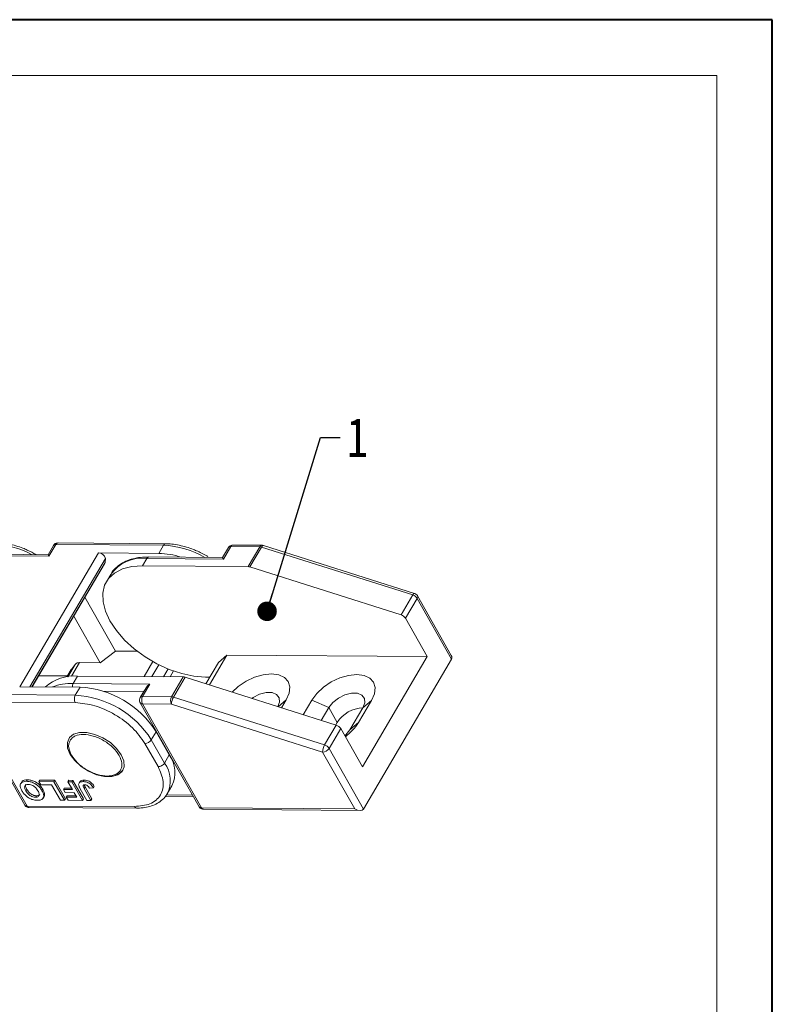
# Model space of a CAD drawing. Header units: millimetres. Extents: x 3188 to 3546, y -304 to -51.
# Tile 27 of 27: x 3488 to 3546, y -126 to -51. Entities that reach past the tile are written whole.
import ezdxf

# ---------------------------------------------------------------- set-up
doc = ezdxf.new("R2010")
doc.units = ezdxf.units.MM
doc.styles.get("Standard").update_dxf_attribs({"font": '仿宋_GB2312.ttf', "width": 0.8})
doc.dimstyles.new('副本 ISO-5', dxfattribs={"dimtxt": 3, "dimasz": 1.5, "dimexe": 1, "dimexo": 0.625, "dimgap": 0.5, "dimtad": 1, "dimtoh": 1, "dimdsep": 46, "dimtxsty": 'Standard', "dimcen": 2.5, "dimadec": 0, "dimazin": 0, "dimtfac": 1, "dimtmove": 0, "dimatfit": 3, "dimfxl": 0, "dimarcsym": 0})

msp = doc.modelspace()

# ---------------------------------------------------------------- linework, layer by layer
at = {"color": 7, "lineweight": 40}
for p, q in [((3545.7, -50.935), (3187.559, -50.935)), ((3545.7, -304.193), (3545.7, -50.935))]:
    msp.add_line(p, q, dxfattribs=at)
at = {"color": 7, "lineweight": 13}
for p, q in [((3541.437, -55.199), (3208.877, -55.199)), ((3541.437, -299.929), (3541.437, -55.199))]:
    msp.add_line(p, q, dxfattribs=at)
at = {"color": 7, "linetype": 'Continuous', "lineweight": 15}
for p, q in [((3490.625, -91.209), (3490.212, -91.911)), ((3490.279, -92.029), (3490.808, -91.128)), ((3490.808, -91.128), (3499.051, -91.191)), ((3499.216, -91.075), (3490.972, -91.012)), ((3499.051, -91.191), (3498.687, -91.81)), ((3506.59, -91.19), (3504.371, -91.173)), ((3518.285, -94.877), (3506.708, -91.208)), ((3484.768, -91.986), (3490.279, -92.029)), ((3490.212, -91.911), (3484.933, -91.871)), ((3494.077, -91.775), (3488.053, -102.024)), ((3490.279, -92.029), (3490.212, -91.911)), ((3494.077, -91.775), (3498.687, -91.81)), ((3504.024, -91.37), (3503.578, -92.128)), ((3503.645, -92.246), (3504.207, -91.289)), ((3504.207, -91.289), (3506.426, -91.306)), ((3506.426, -91.306), (3505.532, -92.826)), ((3505.675, -92.85), (3506.569, -91.33)), ((3506.569, -91.33), (3518.147, -94.999)), ((3488.826, -102.03), (3494.601, -92.203)), ((3494.574, -92.5), (3488.972, -102.031)), ((3489.004, -102.031), (3494.536, -92.618)), ((3494.601, -92.203), (3494.574, -92.5)), ((3497.435, -92.764), (3497.766, -92.201)), ((3497.766, -92.201), (3503.645, -92.246)), ((3503.578, -92.128), (3497.93, -92.085)), ((3497.936, -92.085), (3497.93, -92.085)), ((3503.578, -92.128), (3503.645, -92.246)), ((3495.01, -93.422), (3494.679, -93.985)), ((3497.435, -92.764), (3505.532, -92.826)), ((3505.675, -92.85), (3517.253, -96.519)), ((3518.147, -94.999), (3517.253, -96.519)), ((3495.389, -99.291), (3493.033, -95.175)), ((3517.597, -96.782), (3518.491, -95.261)), ((3518.491, -95.261), (3521.124, -99.905)), ((3521.099, -99.621), (3518.512, -95.061)), ((3494.21, -100.188), (3492.181, -96.627)), ((3494.212, -100.185), (3492.19, -96.61)), ((3517.597, -96.782), (3519.264, -99.72)), ((3495.389, -99.291), (3494.212, -100.185)), ((3497.041, -99.3), (3495.389, -99.291)), ((3492.014, -101.226), (3492.63, -100.179)), ((3492.63, -100.179), (3494.21, -100.188)), ((3494.21, -100.188), (3494.212, -100.185)), ((3498.242, -100.096), (3497.564, -101.25)), ((3503.257, -100.163), (3502.296, -101.799)), ((3502.572, -101.887), (3503.915, -99.603)), ((3503.915, -99.603), (3503.257, -100.163)), ((3519.264, -99.72), (3503.915, -99.603)), ((3514.299, -108.167), (3519.264, -99.72)), ((3514.373, -111.392), (3521.124, -99.905)), ((3491.985, -100.709), (3491.656, -101.269)), ((3491.657, -101.269), (3491.994, -100.696)), ((3492.281, -100.316), (3491.728, -101.258)), ((3491.994, -100.696), (3491.985, -100.709)), ((3491.994, -100.696), (3492.281, -100.316)), ((3498.152, -101.254), (3498.692, -100.336)), ((3499.415, -100.665), (3499.064, -101.261)), ((3499.559, -101.265), (3499.821, -100.82)), ((3489.501, -101.185), (3491.701, -101.193)), ((3492.14, -101.774), (3492.471, -101.211)), ((3498.018, -101.819), (3492.14, -101.774)), ((3500.567, -101.273), (3492.471, -101.211)), ((3500.567, -101.273), (3499.674, -102.793)), ((3499.817, -102.818), (3500.711, -101.297)), ((3512.288, -104.966), (3500.711, -101.297)), ((3502.269, -101.287), (3502.595, -101.29)), ((3492.664, -102.059), (3488.053, -102.024)), ((3492.664, -102.059), (3492.3, -102.679)), ((3494.4, -102.357), (3497.552, -102.381)), ((3497.717, -102.099), (3497.272, -102.858)), ((3497.455, -102.776), (3498.018, -101.819)), ((3492.295, -103.244), (3484.052, -103.181)), ((3492.3, -102.679), (3484.056, -102.615)), ((3497.269, -103.258), (3501.78, -111.213)), ((3499.674, -102.793), (3497.455, -102.776)), ((3511.395, -106.487), (3499.817, -102.818)), ((3507.843, -103.558), (3508.46, -103.031)), ((3508.103, -103.64), (3508.46, -103.031)), ((3510.42, -103.046), (3509.762, -104.166)), ((3510.42, -103.046), (3511.722, -103.622)), ((3513.999, -104.771), (3514.992, -103.081)), ((3514.335, -103.642), (3514.992, -103.081)), ((3501.962, -111.297), (3497.451, -103.342)), ((3497.451, -103.342), (3499.669, -103.359)), ((3499.669, -103.359), (3511.247, -107.028)), ((3511.145, -104.604), (3511.722, -103.622)), ((3511.722, -103.622), (3512.366, -104.759)), ((3514.335, -103.642), (3513.342, -105.331)), ((3512.251, -104.954), (3512.366, -104.759)), ((3513.342, -105.331), (3513.999, -104.771)), ((3498.122, -106.09), (3498.486, -105.47)), ((3499.5, -107.25), (3498.486, -105.47)), ((3512.288, -104.966), (3511.395, -106.487)), ((3511.739, -106.749), (3512.633, -105.228)), ((3514.299, -108.167), (3512.633, -105.228)), ((3499.135, -107.869), (3498.122, -106.09)), ((3498.643, -108.147), (3497.63, -106.37)), ((3511.247, -107.028), (3513.719, -111.387)), ((3514.373, -111.392), (3511.739, -106.749)), ((3499.5, -107.25), (3499.135, -107.869)), ((3487.194, -108.932), (3488.421, -111.085)), ((3487.376, -109.016), (3488.603, -111.169)), ((3488.18, -109.334), (3488.113, -109.447)), ((3488.559, -109.269), (3488.625, -109.157)), ((3489.512, -109.293), (3489.578, -109.18)), ((3489.512, -109.293), (3490.662, -109.299)), ((3489.647, -109.53), (3489.512, -109.293)), ((3489.578, -109.18), (3490.729, -109.187)), ((3490.729, -109.187), (3490.662, -109.299)), ((3490.662, -109.299), (3491.472, -110.72)), ((3490.729, -109.187), (3491.538, -110.607)), ((3491.729, -109.305), (3491.795, -109.193)), ((3491.729, -109.305), (3492.042, -109.307)), ((3492.071, -109.906), (3491.729, -109.305)), ((3491.795, -109.193), (3492.109, -109.195)), ((3492.109, -109.195), (3492.042, -109.307)), ((3492.042, -109.307), (3492.852, -110.728)), ((3492.109, -109.195), (3492.918, -110.615)), ((3492.666, -109.273), (3492.6, -109.385)), ((3492.975, -109.181), (3492.908, -109.294)), ((3488.519, -110), (3488.585, -109.887)), ((3490.484, -109.534), (3489.647, -109.53)), ((3489.811, -109.881), (3489.745, -109.994)), ((3491.158, -110.718), (3490.484, -109.534)), ((3491.447, -109.79), (3491.381, -109.903)), ((3491.516, -110.139), (3491.381, -109.903)), ((3491.381, -109.903), (3492.071, -109.906)), ((3491.447, -109.79), (3492.007, -109.793)), ((3493.186, -110.73), (3492.676, -109.834)), ((3492.976, -109.554), (3493.042, -109.699)), ((3492.976, -109.812), (3493.042, -109.699)), ((3492.976, -109.812), (3493.5, -110.731)), ((3493.042, -109.699), (3493.566, -110.619)), ((3493.379, -109.787), (3493.682, -109.77)), ((3493.748, -109.658), (3493.682, -109.77)), ((3499.339, -110.231), (3499.703, -109.611)), ((3489.254, -110.489), (3489.321, -110.377)), ((3489.837, -110.551), (3489.903, -110.438)), ((3489.944, -110.242), (3489.878, -110.354)), ((3491.472, -110.72), (3491.158, -110.718)), ((3491.538, -110.607), (3491.472, -110.72)), ((3492.206, -110.143), (3491.516, -110.139)), ((3491.675, -110.372), (3491.609, -110.485)), ((3491.743, -110.721), (3491.609, -110.485)), ((3491.609, -110.485), (3492.403, -110.489)), ((3491.675, -110.372), (3492.339, -110.376)), ((3492.852, -110.728), (3491.743, -110.721)), ((3492.403, -110.489), (3492.206, -110.143)), ((3492.918, -110.615), (3492.852, -110.728)), ((3493.5, -110.731), (3493.186, -110.73)), ((3493.566, -110.619), (3493.5, -110.731)), ((3499.183, -110.431), (3501.346, -110.448)), ((3501.279, -110.33), (3499.35, -110.315)), ((3496.828, -111.2), (3488.603, -111.169)), ((3488.767, -111.287), (3496.993, -111.318)), ((3513.719, -111.387), (3501.962, -111.297)), ((3502.125, -111.415), (3514.113, -111.507))]:
    msp.add_line(p, q, dxfattribs=at)
at = {"color": 7, "linetype": 'Continuous', "lineweight": 15, "flags": 128}
for points in [[(3506.708, -91.208), (3506.691, -91.207), (3506.664, -91.217), (3506.633, -91.242), (3506.601, -91.28), (3506.569, -91.33)], [(3497.93, -92.085), (3497.93, -92.085), (3497.885, -92.092), (3497.842, -92.115), (3497.802, -92.151), (3497.766, -92.201)], [(3502.269, -101.287), (3501.381, -101.216), (3500.448, -101.017), (3499.496, -100.697), (3498.555, -100.266), (3497.653, -99.736), (3496.818, -99.124), (3496.075, -98.448), (3495.447, -97.729), (3494.953, -96.988), (3494.608, -96.248), (3494.422, -95.533), (3494.401, -94.862), (3494.546, -94.257), (3494.852, -93.737), (3495.31, -93.316), (3495.906, -93.008), (3496.621, -92.822), (3497.435, -92.764)], [(3518.147, -94.999), (3518.179, -94.949), (3518.211, -94.911), (3518.241, -94.886), (3518.269, -94.876), (3518.285, -94.877)], [(3508.46, -103.031), (3508.682, -102.521), (3508.733, -102.044), (3508.61, -101.633), (3508.321, -101.316), (3507.885, -101.115), (3507.333, -101.043), (3506.702, -101.106), (3506.035, -101.298), (3505.377, -101.608), (3504.774, -102.013), (3504.311, -102.438)], [(3514.992, -103.081), (3515.214, -102.571), (3515.265, -102.094), (3515.142, -101.683), (3514.852, -101.366), (3514.417, -101.165), (3513.864, -101.093), (3513.233, -101.156), (3512.566, -101.348), (3511.909, -101.658), (3511.305, -102.063), (3510.798, -102.537), (3510.42, -103.046)], [(3505.822, -102.917), (3505.921, -102.85), (3506.417, -102.602), (3506.922, -102.471), (3507.375, -102.475), (3507.723, -102.612), (3507.923, -102.866), (3507.951, -103.206), (3507.826, -103.552)], [(3511.722, -103.622), (3512.027, -103.238), (3512.453, -102.901), (3512.948, -102.652), (3513.453, -102.521), (3513.907, -102.525), (3514.255, -102.662), (3514.454, -102.916), (3514.482, -103.256), (3514.335, -103.642)], [(3495.819, -107.229), (3496.013, -107.709), (3496.033, -108.149), (3495.877, -108.514), (3495.558, -108.773), (3495.101, -108.907), (3494.544, -108.904), (3493.932, -108.764), (3493.314, -108.499), (3492.74, -108.13), (3492.257, -107.687), (3491.904, -107.207), (3491.71, -106.727), (3491.69, -106.287), (3491.846, -105.922), (3492.165, -105.663), (3492.622, -105.529), (3493.179, -105.532), (3493.791, -105.672), (3494.409, -105.937), (3494.983, -106.306), (3495.466, -106.748), (3495.819, -107.229)], [(3513.342, -105.331), (3513.037, -105.716), (3512.954, -105.794)]]:
    msp.add_lwpolyline(points, dxfattribs=at)
at = {"color": 7, "linetype": 'Continuous', "lineweight": 15}
for centre, radius, start, end in [((3485.732, -97.834), 6.748, 61.54113, 87.82501), ((3490.787, -91.328), 0.201, 83.93215, 143.87291), ((3490.991, -91.212), 0.201, 95.25064, 155.17534), ((3499.231, -91.271), 0.196, 93.72272, 155.93022), ((3498.784, -98.009), 6.824, 59.70177, 87.75054), ((3504.39, -91.373), 0.201, 95.25064, 155.17534), ((3506.608, -91.39), 0.201, 95.28313, 155.17251), ((3494.084, -92.302), 0.527, 10.88766, 90.71836), ((3498.544, -97.859), 6.05, 72.03, 88.63907), ((3504.186, -91.489), 0.201, 83.94018, 143.86488), ((3506.415, -91.797), 0.491, 71.82285, 88.81364), ((3494.295, -92.477), 0.279, 329.72095, 355.30586), ((3497.41, -95.116), 2.937, 83.02819, 144.77687), ((3505.522, -93.317), 0.491, 71.82285, 88.81364), ((3517.965, -95.595), 0.623, 32.38728, 73.07439), ((3518.333, -95.143), 0.197, 323.25188, 24.56841), ((3517.072, -97.115), 0.623, 32.38728, 73.07439), ((3492.593, -100.599), 0.421, 85.02401, 137.86825), ((3492.214, -104.5), 3.3, 85.53779, 131.75794), ((3491.999, -105.794), 4.022, 87.99318, 111.17878), ((3492.646, -102.049), 0.577, 151.50796, 180.57904), ((3500.557, -101.764), 0.491, 71.82285, 88.81364), ((3492.284, -109.382), 7.333, 32.23876, 87.02801), ((3492.843, -102.966), 0.615, 152.16324, 206.95228), ((3491.919, -110.002), 7.333, 32.23876, 87.02801), ((3497.433, -103.141), 0.201, 215.27985, 275.18072), ((3497.434, -102.976), 0.201, 83.93959, 143.87171), ((3497.999, -103.063), 0.615, 152.16324, 206.95228), ((3500.217, -103.08), 0.615, 152.16324, 206.95228), ((3500.765, -103.367), 1.096, 149.92105, 179.59099), ((3499.664, -103.284), 0.491, 71.82285, 88.81364), ((3514.404, -106.058), 2.417, 91.64801, 147.47288), ((3510.729, -102.719), 3.861, 305.7848, 327.90297), ((3512.107, -105.562), 0.623, 32.38728, 73.07439), ((3497.605, -105.754), 0.616, 272.30214, 326.96471), ((3512.343, -107.036), 1.096, 149.92105, 179.59099), ((3511.224, -106.413), 0.615, 272.16743, 326.94809), ((3511.213, -107.082), 0.623, 32.38728, 73.07439), ((3497.54, -108.608), 2.384, 335.10788, 34.72201), ((3494.971, -107.64), 1.24, 260.62075, 321.89027), ((3497.307, -109.215), 2.27, 333.12583, 36.3634), ((3488.584, -110.969), 0.2, 215.37868, 275.32038), ((3488.781, -111.095), 0.193, 202.58773, 265.74128), ((3501.944, -111.097), 0.201, 215.25256, 275.1831), ((3502.14, -111.224), 0.192, 202.30193, 265.50141)]:
    msp.add_arc(centre, radius, start, end, dxfattribs=at)
for centre, major_axis, ratio, start_param, end_param in [((3520.637, -99.618), (-0.488, 0.287), 0.577335, 3.141552, 3.92695), ((3498.179, -102.103), (0.492, 0.279), 0.577382, 1.570796, 2.356113), ((3513.885, -111.105), (-0.488, 0.287), 0.577335, 1.570756, 3.141552)]:
    msp.add_ellipse(centre, major_axis=major_axis, ratio=ratio, start_param=start_param, end_param=end_param, dxfattribs=at)
for points, knots in [([(3489.294, -91.904), (3489.069, -91.781), (3488.738, -91.601), (3488.217, -91.386), (3487.743, -91.221), (3487.186, -91.08), (3486.649, -90.991), (3486.312, -90.983), (3486.154, -90.979)], [0, 0, 0, 0, 0.218433, 0.320538, 0.488437, 0.660098, 0.841754, 1, 1, 1, 1]), ([(3490.972, -91.013), (3490.924, -91.017), (3490.829, -91.026), (3490.704, -91.1), (3490.651, -91.174), (3490.625, -91.21)], [0, 0, 0, 0, 0.34524, 0.687086, 1, 1, 1, 1]), ([(3502.464, -92.059), (3502.204, -91.917), (3501.838, -91.717), (3501.28, -91.486), (3500.806, -91.321), (3500.25, -91.181), (3499.712, -91.091), (3499.375, -91.083), (3499.217, -91.08)], [0, 0, 0, 0, 0.244335, 0.343056, 0.50539, 0.671363, 0.846999, 1, 1, 1, 1]), ([(3504.371, -91.174), (3504.324, -91.178), (3504.228, -91.187), (3504.103, -91.26), (3504.05, -91.335), (3504.024, -91.37)], [0, 0, 0, 0, 0.343738, 0.685565, 1, 1, 1, 1]), ([(3506.706, -91.212), (3506.67, -91.198), (3506.631, -91.184), (3506.592, -91.191), (3506.59, -91.191)], [0, 0, 0, 0, 0.941066, 1, 1, 1, 1]), ([(3497.935, -92.094), (3497.825, -92.091), (3497.498, -92.084), (3496.991, -92.152), (3496.423, -92.298), (3495.905, -92.529), (3495.462, -92.856), (3495.184, -93.119), (3495.096, -93.291), (3495.092, -93.299)], [0, 0, 0, 0, 0.088047, 0.261806, 0.438029, 0.617087, 0.800308, 0.990749, 1, 1, 1, 1]), ([(3518.511, -95.062), (3518.509, -95.057), (3518.489, -95.016), (3518.426, -94.951), (3518.347, -94.893), (3518.294, -94.883), (3518.284, -94.881)], [0, 0, 0, 0, 0.058035, 0.456423, 0.89672, 1, 1, 1, 1]), ([(3497.273, -102.858), (3497.271, -102.859), (3497.249, -102.887), (3497.227, -102.956), (3497.22, -103.023), (3497.217, -103.057)], [0, 0, 0, 0, 0.028023, 0.506858, 1, 1, 1, 1]), ([(3497.217, -103.057), (3497.221, -103.11), (3497.227, -103.18), (3497.261, -103.241), (3497.27, -103.257)], [0, 0, 0, 0, 0.742467, 1, 1, 1, 1]), ([(3491.999, -107.26), (3491.911, -107.06), (3491.773, -106.752), (3491.791, -106.383), (3491.884, -106.132), (3492.057, -105.927), (3492.375, -105.738), (3492.904, -105.645), (3493.545, -105.747), (3494.08, -105.942), (3494.488, -106.151), (3494.868, -106.406), (3495.306, -106.779), (3495.519, -107.088), (3495.657, -107.288)], [0, 0, 0, 0, 0.119721, 0.18483, 0.25, 0.315109, 0.380279, 0.5, 0.619721, 0.68483, 0.75, 0.815109, 0.880279, 1, 1, 1, 1]), ([(3495.657, -107.288), (3495.746, -107.488), (3495.883, -107.797), (3495.866, -108.166), (3495.773, -108.417), (3495.599, -108.622), (3495.282, -108.81), (3494.752, -108.904), (3494.112, -108.801), (3493.577, -108.606), (3493.168, -108.397), (3492.789, -108.142), (3492.351, -107.77), (3492.137, -107.46), (3491.999, -107.26)], [0, 0, 0, 0, 0.119721, 0.18483, 0.25, 0.315109, 0.380279, 0.5, 0.619721, 0.68483, 0.75, 0.815109, 0.880279, 1, 1, 1, 1]), ([(3496.828, -111.2), (3497.251, -111.161), (3497.9, -111.102), (3498.508, -110.724), (3498.852, -110.332), (3499.032, -109.843), (3499.072, -109.131), (3498.812, -108.535), (3498.643, -108.147)], [0, 0, 0, 0, 0.239602, 0.368454, 0.5, 0.631546, 0.760398, 1, 1, 1, 1]), ([(3488.201, -109.991), (3488.162, -109.915), (3488.083, -109.762), (3488.058, -109.542), (3488.143, -109.378), (3488.319, -109.282), (3488.476, -109.274), (3488.559, -109.269)], [0, 0, 0, 0, 0.204593, 0.411054, 0.622248, 0.800999, 1, 1, 1, 1]), ([(3488.194, -109.342), (3488.204, -109.316), (3488.235, -109.24), (3488.389, -109.171), (3488.543, -109.162), (3488.625, -109.157)], [0, 0, 0, 0, 0.1932973, 0.5750269, 1, 1, 1, 1]), ([(3488.559, -109.269), (3488.649, -109.275), (3488.832, -109.286), (3489.125, -109.392), (3489.38, -109.554), (3489.596, -109.759), (3489.692, -109.91), (3489.745, -109.994)], [0, 0, 0, 0, 0.205433, 0.413226, 0.595657, 0.776233, 1, 1, 1, 1]), ([(3488.625, -109.157), (3488.716, -109.162), (3488.898, -109.173), (3489.191, -109.28), (3489.447, -109.442), (3489.663, -109.647), (3489.758, -109.798), (3489.811, -109.881)], [0, 0, 0, 0, 0.205433, 0.413226, 0.595657, 0.776233, 1, 1, 1, 1]), ([(3492.558, -109.564), (3492.555, -109.529), (3492.55, -109.451), (3492.61, -109.361), (3492.731, -109.301), (3492.845, -109.297), (3492.908, -109.294)], [0, 0, 0, 0, 0.206451, 0.456836, 0.694177, 1, 1, 1, 1]), ([(3492.672, -109.276), (3492.676, -109.268), (3492.698, -109.229), (3492.801, -109.191), (3492.912, -109.185), (3492.975, -109.181)], [0, 0, 0, 0, 0.095595, 0.490784, 1, 1, 1, 1]), ([(3492.908, -109.294), (3492.979, -109.298), (3493.099, -109.306), (3493.286, -109.375), (3493.444, -109.475), (3493.583, -109.613), (3493.648, -109.716), (3493.682, -109.77)], [0, 0, 0, 0, 0.242194, 0.410832, 0.580073, 0.776537, 1, 1, 1, 1]), ([(3492.975, -109.181), (3493.045, -109.186), (3493.166, -109.193), (3493.352, -109.262), (3493.51, -109.362), (3493.649, -109.5), (3493.714, -109.603), (3493.748, -109.658)], [0, 0, 0, 0, 0.242194, 0.410832, 0.580073, 0.776537, 1, 1, 1, 1]), ([(3489.393, -110.726), (3489.302, -110.721), (3489.119, -110.71), (3488.826, -110.601), (3488.568, -110.437), (3488.351, -110.229), (3488.255, -110.076), (3488.201, -109.991)], [0, 0, 0, 0, 0.203919, 0.410143, 0.593167, 0.774496, 1, 1, 1, 1]), ([(3488.519, -110), (3488.479, -109.923), (3488.417, -109.801), (3488.415, -109.648), (3488.476, -109.558), (3488.577, -109.511), (3488.659, -109.508), (3488.694, -109.506)], [0, 0, 0, 0, 0.319116, 0.506214, 0.694344, 0.868092, 1, 1, 1, 1]), ([(3488.585, -109.887), (3488.547, -109.811), (3488.487, -109.69), (3488.476, -109.556), (3488.508, -109.515), (3488.518, -109.502)], [0, 0, 0, 0, 0.544466, 0.863688, 1, 1, 1, 1]), ([(3489.254, -110.489), (3489.185, -110.484), (3489.067, -110.474), (3488.889, -110.394), (3488.735, -110.287), (3488.61, -110.149), (3488.548, -110.048), (3488.519, -110)], [0, 0, 0, 0, 0.24016, 0.407539, 0.574764, 0.796346, 1, 1, 1, 1]), ([(3489.321, -110.377), (3489.251, -110.371), (3489.134, -110.362), (3488.955, -110.282), (3488.801, -110.175), (3488.676, -110.037), (3488.614, -109.936), (3488.585, -109.887)], [0, 0, 0, 0, 0.24016, 0.407539, 0.574764, 0.796346, 1, 1, 1, 1]), ([(3488.694, -109.506), (3488.756, -109.511), (3488.868, -109.521), (3489.042, -109.595), (3489.203, -109.701), (3489.339, -109.843), (3489.404, -109.949), (3489.436, -110.001)], [0, 0, 0, 0, 0.213563, 0.386192, 0.558454, 0.780281, 1, 1, 1, 1]), ([(3489.436, -110.001), (3489.476, -110.078), (3489.537, -110.199), (3489.539, -110.348), (3489.481, -110.436), (3489.379, -110.484), (3489.294, -110.488), (3489.254, -110.489)], [0, 0, 0, 0, 0.319472, 0.499874, 0.681163, 0.852974, 1, 1, 1, 1]), ([(3489.745, -109.994), (3489.765, -110.031), (3489.808, -110.111), (3489.859, -110.234), (3489.871, -110.314), (3489.878, -110.354)], [0, 0, 0, 0, 0.308297, 0.650122, 1, 1, 1, 1]), ([(3489.811, -109.881), (3489.831, -109.919), (3489.875, -109.999), (3489.925, -110.121), (3489.937, -110.201), (3489.944, -110.242)], [0, 0, 0, 0, 0.308297, 0.650122, 1, 1, 1, 1]), ([(3492.676, -109.834), (3492.655, -109.796), (3492.62, -109.732), (3492.579, -109.641), (3492.565, -109.59), (3492.558, -109.564)], [0, 0, 0, 0, 0.4168306, 0.7067378, 1, 1, 1, 1]), ([(3492.976, -109.812), (3492.957, -109.777), (3492.919, -109.706), (3492.884, -109.619), (3492.898, -109.566), (3492.934, -109.539), (3492.98, -109.531), (3493.013, -109.531), (3493.023, -109.531)], [0, 0, 0, 0, 0.272262, 0.546684, 0.659253, 0.771268, 0.935125, 1, 1, 1, 1]), ([(3493.023, -109.531), (3493.052, -109.533), (3493.101, -109.537), (3493.177, -109.568), (3493.216, -109.596), (3493.236, -109.61)], [0, 0, 0, 0, 0.410571, 0.709085, 1, 1, 1, 1]), ([(3493.236, -109.61), (3493.259, -109.632), (3493.3, -109.671), (3493.343, -109.732), (3493.367, -109.768), (3493.379, -109.787)], [0, 0, 0, 0, 0.392386, 0.695009, 1, 1, 1, 1]), ([(3489.57, -110.268), (3489.561, -110.286), (3489.536, -110.334), (3489.444, -110.371), (3489.36, -110.375), (3489.321, -110.377)], [0, 0, 0, 0, 0.244354, 0.651547, 1, 1, 1, 1]), ([(3489.705, -110.672), (3489.671, -110.685), (3489.61, -110.709), (3489.502, -110.724), (3489.43, -110.726), (3489.393, -110.726)], [0, 0, 0, 0, 0.372031, 0.683777, 1, 1, 1, 1]), ([(3489.878, -110.354), (3489.877, -110.388), (3489.877, -110.456), (3489.837, -110.567), (3489.773, -110.638), (3489.712, -110.669), (3489.705, -110.672)], [0, 0, 0, 0, 0.2508959, 0.5021661, 0.9405117, 1, 1, 1, 1]), ([(3489.944, -110.242), (3489.943, -110.275), (3489.941, -110.342), (3489.928, -110.41), (3489.903, -110.434), (3489.901, -110.436)], [0, 0, 0, 0, 0.476931, 0.954574, 1, 1, 1, 1]), ([(3496.99, -111.314), (3497.019, -111.315), (3497.24, -111.327), (3497.626, -111.282), (3498.136, -111.169), (3498.6, -110.968), (3498.996, -110.674), (3499.246, -110.423), (3499.319, -110.254), (3499.326, -110.239)], [0, 0, 0, 0, 0.027427, 0.209588, 0.394961, 0.583707, 0.777307, 0.979798, 1, 1, 1, 1]), ([(3488.422, -111.085), (3488.425, -111.09), (3488.445, -111.131), (3488.507, -111.199), (3488.619, -111.264), (3488.715, -111.295), (3488.764, -111.287), (3488.767, -111.286)], [0, 0, 0, 0, 0.041472, 0.326073, 0.640615, 0.981348, 1, 1, 1, 1]), ([(3496.828, -111.2), (3496.852, -111.233), (3496.899, -111.3), (3496.959, -111.312), (3496.989, -111.317)], [0, 0, 0, 0, 0.506625, 1, 1, 1, 1]), ([(3501.781, -111.212), (3501.784, -111.217), (3501.804, -111.258), (3501.866, -111.326), (3501.978, -111.392), (3502.073, -111.423), (3502.123, -111.414), (3502.125, -111.414)], [0, 0, 0, 0, 0.041544, 0.326728, 0.641912, 0.983278, 1, 1, 1, 1])]:
    msp.add_open_spline(points, degree=3, knots=knots, dxfattribs=at)
for points in [[(3497.63, -106.37), (3497.345, -105.962), (3496.774, -105.148), (3495.364, -104.117), (3493.777, -103.392), (3492.789, -103.294), (3492.295, -103.244)], [(3498.643, -108.147), (3498.688, -108.144), (3498.779, -108.136), (3498.925, -108.072), (3499.055, -107.979), (3499.109, -107.906), (3499.135, -107.869)]]:
    msp.add_open_spline(points, degree=3, dxfattribs=at)

# ---------------------------------------------------------------- texts
at = {"color": 5, "lineweight": 9, "insert": (3513.096, -81.43), "char_height": 3, "width": 2.50007, "attachment_point": 1}
msp.add_mtext('1', dxfattribs=at)

# ---------------------------------------------------------------- leaders
at = {"color": 5, "lineweight": 9}
msp.add_leader([(3506.989, -96.247), (3511.096, -82.93), (3512.596, -82.93)], dimstyle='副本 ISO-5', override={"dimgap": 0.5, "dimtad": 0, "dimldrblk": 'Dot'}, dxfattribs=at)

doc.saveas('drawing.dxf')
